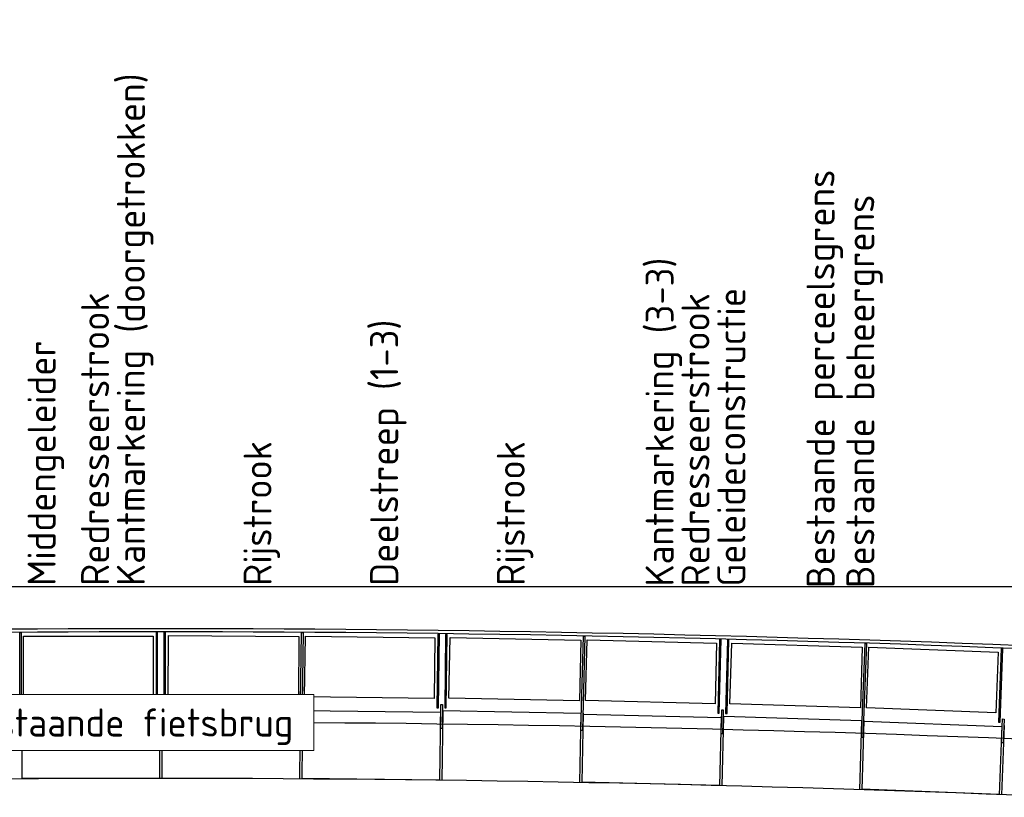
# Model space of a CAD drawing. Header units: metres. Extents: x 169741 to 171424, y 393147 to 407066.
# Tile 6 of 59: x 170525 to 170538, y 393440 to 393450. Entities that reach past the tile are written whole.
import ezdxf

# ---------------------------------------------------------------- set-up
doc = ezdxf.new("R2010")
doc.units = ezdxf.units.M
for name, color, linetype, lineweight in [('B-WE-IE-BALUSTRADE-GD', 7, 'Continuous', 25), ('B-WE-IE-LEUNING-GD', 220, 'Continuous', 25), ('B-WE-KW-KUNSTWERK-S', 252, 'Continuous', 25), ('B-WE-KW-KUNSTWERK_BRUG_FIETSBRUG-GD', 170, 'Continuous', 25), ('B-WE-KW-KUNSTWERK_RANDELEMENT-GD', 170, 'Continuous', 25), ('B-WE-VH-VERHARDING-GD', 252, 'Continuous', 25), ('X-XX-AL-AANKLEDING-T18-200', 7, 'Continuous', 18)]:
    doc.layers.add(name, color=color, linetype=linetype, lineweight=lineweight)
doc.layers.add('X-XX-AL-HULPLIJN-GD', color=30, linetype='Continuous', lineweight=25, plot=False)
doc.styles.add('NLCS-ISO-M200-T18', font='NLCS-ISO.ttf', dxfattribs={"height": 0.36})

# ---------------------------------------------------------------- blocks, each defined once
blk = doc.blocks.new('Bestaande fietsbrug Uden')
at = {"layer": 'B-WE-IE-BALUSTRADE-GD', "color": 0}
for p, q in [((15.147, 7.308), (15.167, 7.308)), ((15.147, 6.098), (15.147, 7.308)), ((15.167, 7.308), (15.167, 6.098)), ((15.197, 7.263), (16.86, 7.263)), ((15.197, 6.483), (15.197, 7.263)), ((16.86, 7.263), (16.86, 6.483)), ((16.917, 7.308), (16.897, 7.308)), ((16.897, 7.308), (16.897, 6.363)), ((16.917, 6.363), (16.917, 7.308)), ((17.017, 7.308), (16.997, 7.308)), ((16.997, 7.308), (16.997, 6.363)), ((17.017, 6.363), (17.017, 7.308)), ((17.05, 6.489), (17.055, 7.269)), ((17.055, 7.269), (18.73, 7.258)), ((18.73, 7.258), (18.725, 6.478)), ((18.748, 6.099), (18.763, 7.308)), ((18.763, 7.308), (18.783, 7.308)), ((18.783, 7.308), (18.768, 6.098)), ((18.803, 6.483), (18.813, 7.263)), ((18.813, 7.263), (20.476, 7.241)), ((20.476, 7.241), (20.466, 6.462)), ((20.513, 7.286), (20.501, 6.341)), ((20.533, 7.286), (20.513, 7.286)), ((20.521, 6.341), (20.533, 7.286)), ((20.613, 7.285), (20.601, 6.34)), ((20.633, 7.284), (20.613, 7.285)), ((20.621, 6.34), (20.633, 7.284)), ((20.656, 6.464), (20.671, 7.244)), ((20.671, 7.244), (22.346, 7.212)), ((22.346, 7.212), (22.331, 6.432)), ((22.349, 6.052), (22.38, 7.262)), ((22.4, 7.262), (22.369, 6.052)), ((22.38, 7.262), (22.4, 7.262)), ((22.409, 6.436), (22.429, 7.216)), ((22.429, 7.216), (24.091, 7.173)), ((24.129, 7.217), (24.105, 6.272)), ((24.125, 6.272), (24.149, 7.217)), ((24.149, 7.217), (24.129, 7.217)), ((24.229, 7.215), (24.205, 6.27)), ((24.225, 6.269), (24.249, 7.214)), ((24.249, 7.214), (24.229, 7.215)), ((24.091, 7.173), (24.071, 6.393)), ((24.261, 6.394), (24.286, 7.173)), ((24.286, 7.173), (25.96, 7.119)), ((25.96, 7.119), (25.935, 6.34)), ((25.949, 5.96), (25.995, 7.169)), ((26.015, 7.168), (25.969, 5.959)), ((25.995, 7.169), (26.015, 7.168)), ((26.013, 6.343), (26.044, 7.122)), ((26.044, 7.122), (27.705, 7.058)), ((27.744, 7.102), (27.708, 6.157)), ((27.728, 6.157), (27.764, 7.101)), ((27.764, 7.101), (27.744, 7.102)), ((27.705, 7.058), (27.675, 6.279)), ((16.86, 6.483), (15.197, 6.483)), ((18.725, 6.478), (17.05, 6.489)), ((20.466, 6.462), (18.803, 6.483)), ((22.331, 6.432), (20.656, 6.464)), ((16.897, 6.363), (16.917, 6.363)), ((16.947, 6.407), (16.967, 6.407)), ((16.947, 6.098), (16.947, 6.407)), ((16.967, 6.407), (16.967, 6.098)), ((16.997, 6.363), (17.017, 6.363)), ((20.501, 6.341), (20.521, 6.341)), ((20.548, 6.075), (20.552, 6.384)), ((20.552, 6.384), (20.572, 6.384)), ((20.572, 6.384), (20.568, 6.075)), ((20.601, 6.34), (20.621, 6.34)), ((24.071, 6.393), (22.409, 6.436)), ((25.935, 6.34), (24.261, 6.394)), ((27.675, 6.279), (26.013, 6.343)), ((24.105, 6.272), (24.125, 6.272)), ((24.148, 6.006), (24.156, 6.315)), ((24.156, 6.315), (24.176, 6.314)), ((24.176, 6.314), (24.168, 6.006)), ((24.205, 6.27), (24.225, 6.269)), ((27.747, 5.891), (27.759, 6.199)), ((27.759, 6.199), (27.779, 6.198)), ((27.779, 6.198), (27.767, 5.89)), ((15.167, 6.098), (15.147, 6.098)), ((16.967, 6.098), (16.947, 6.098)), ((18.768, 6.098), (18.748, 6.099)), ((20.568, 6.075), (20.548, 6.075)), ((27.708, 6.157), (27.728, 6.157)), ((22.369, 6.052), (22.349, 6.052)), ((24.168, 6.006), (24.148, 6.006)), ((25.969, 5.959), (25.949, 5.96)), ((27.767, 5.89), (27.747, 5.891))]:
    blk.add_line(p, q, dxfattribs=at)
at = {"layer": 'B-WE-IE-LEUNING-GD', "color": 0}
for p, q in [((14.979, 7.354), (15.374, 7.356)), ((15.374, 7.356), (15.77, 7.358)), ((15.77, 7.358), (16.166, 7.36)), ((16.166, 7.36), (16.561, 7.36)), ((16.561, 7.36), (16.957, 7.361)), ((16.957, 7.361), (17.352, 7.36)), ((17.352, 7.36), (17.748, 7.36)), ((17.748, 7.36), (18.144, 7.358)), ((18.144, 7.358), (18.539, 7.356)), ((18.539, 7.356), (18.935, 7.354)), ((18.935, 7.354), (19.331, 7.351)), ((19.331, 7.351), (19.726, 7.347)), ((19.726, 7.347), (20.122, 7.343)), ((20.122, 7.343), (20.517, 7.338)), ((20.517, 7.338), (20.913, 7.333)), ((20.913, 7.333), (21.309, 7.327)), ((14.979, 7.314), (15.374, 7.316)), ((15.374, 7.316), (15.77, 7.318)), ((15.77, 7.318), (16.166, 7.32)), ((16.166, 7.32), (16.561, 7.32)), ((16.561, 7.32), (16.957, 7.321)), ((16.957, 7.321), (17.352, 7.32)), ((17.352, 7.32), (17.748, 7.32)), ((17.748, 7.32), (18.144, 7.318)), ((18.144, 7.318), (18.539, 7.316)), ((18.539, 7.316), (18.935, 7.314)), ((18.935, 7.314), (19.33, 7.311)), ((19.33, 7.311), (19.726, 7.307)), ((19.726, 7.307), (20.121, 7.303)), ((20.121, 7.303), (20.517, 7.298)), ((20.517, 7.298), (20.912, 7.293)), ((20.912, 7.293), (21.308, 7.287)), ((21.308, 7.287), (21.704, 7.281)), ((21.309, 7.327), (21.704, 7.321)), ((21.704, 7.321), (22.1, 7.314)), ((21.704, 7.281), (22.099, 7.274)), ((22.099, 7.274), (22.495, 7.266)), ((22.1, 7.314), (22.495, 7.306)), ((22.495, 7.306), (22.891, 7.298)), ((22.495, 7.266), (22.89, 7.258)), ((22.89, 7.258), (23.286, 7.25)), ((22.891, 7.298), (23.286, 7.29)), ((23.286, 7.29), (23.682, 7.28)), ((23.286, 7.25), (23.681, 7.24)), ((23.681, 7.24), (24.076, 7.231)), ((23.682, 7.28), (24.078, 7.271)), ((24.076, 7.231), (24.472, 7.22)), ((24.078, 7.271), (24.473, 7.26)), ((24.472, 7.22), (24.867, 7.21)), ((24.473, 7.26), (24.868, 7.25)), ((24.867, 7.21), (25.263, 7.198)), ((24.868, 7.25), (25.264, 7.238)), ((25.264, 7.238), (25.659, 7.226)), ((25.659, 7.226), (26.055, 7.214)), ((26.055, 7.214), (26.45, 7.201)), ((25.263, 7.198), (25.658, 7.186)), ((25.658, 7.186), (26.054, 7.174)), ((26.054, 7.174), (26.449, 7.161)), ((26.449, 7.161), (26.844, 7.147)), ((26.45, 7.201), (26.846, 7.187)), ((26.844, 7.147), (27.24, 7.133)), ((26.846, 7.187), (27.241, 7.173)), ((27.24, 7.133), (27.635, 7.118)), ((27.241, 7.173), (27.636, 7.158)), ((27.635, 7.118), (28.03, 7.103)), ((27.636, 7.158), (28.032, 7.143))]:
    blk.add_line(p, q, dxfattribs=at)
at = {"layer": 'B-WE-KW-KUNSTWERK_BRUG_FIETSBRUG-GD', "color": 0}
for p, q in [((14.994, 5.432), (15.387, 5.435)), ((15.387, 5.435), (15.779, 5.437)), ((15.779, 5.437), (16.172, 5.438)), ((16.172, 5.438), (16.564, 5.439)), ((16.564, 5.439), (16.957, 5.439)), ((16.957, 5.439), (17.349, 5.439)), ((17.349, 5.439), (17.742, 5.438)), ((17.742, 5.438), (18.134, 5.437)), ((18.134, 5.437), (18.527, 5.435)), ((18.527, 5.435), (18.919, 5.432)), ((18.919, 5.432), (19.312, 5.429)), ((19.312, 5.429), (19.704, 5.426)), ((19.704, 5.426), (20.097, 5.422)), ((20.097, 5.422), (20.489, 5.417)), ((20.489, 5.417), (20.881, 5.412)), ((20.881, 5.412), (21.274, 5.406)), ((21.274, 5.406), (21.666, 5.399)), ((21.666, 5.399), (22.059, 5.393)), ((22.059, 5.393), (22.451, 5.385)), ((22.451, 5.385), (22.843, 5.377)), ((22.843, 5.377), (23.236, 5.369)), ((23.236, 5.369), (23.628, 5.36)), ((23.628, 5.36), (24.021, 5.35)), ((24.021, 5.35), (24.413, 5.34)), ((24.413, 5.34), (24.805, 5.329)), ((24.805, 5.329), (25.198, 5.318)), ((25.198, 5.318), (25.59, 5.306)), ((25.59, 5.306), (25.982, 5.293)), ((25.982, 5.293), (26.374, 5.28)), ((26.374, 5.28), (26.767, 5.267)), ((26.767, 5.267), (27.159, 5.253)), ((27.159, 5.253), (27.551, 5.238)), ((27.551, 5.238), (27.943, 5.223))]:
    blk.add_line(p, q, dxfattribs=at)
at = {"layer": 'B-WE-KW-KUNSTWERK_RANDELEMENT-GD', "color": 0}
for p, q in [((16.942, 6.323), (16.942, 5.433)), ((16.972, 6.323), (16.972, 5.433)), ((16.974, 6.329), (18.744, 6.318)), ((15.17, 6.318), (15.176, 5.428)), ((15.172, 6.308), (16.942, 6.308)), ((18.744, 6.318), (18.738, 5.428)), ((18.774, 6.318), (18.768, 5.428)), ((18.776, 6.308), (20.545, 6.286)), ((20.546, 6.301), (20.534, 5.411)), ((20.576, 6.3), (20.564, 5.41)), ((20.578, 6.306), (22.347, 6.272)), ((22.347, 6.272), (22.33, 5.382)), ((22.377, 6.271), (22.36, 5.381)), ((22.379, 6.262), (24.149, 6.216)), ((24.149, 6.231), (24.126, 5.342)), ((24.179, 6.23), (24.156, 5.341)), ((24.181, 6.236), (25.95, 6.179)), ((25.95, 6.179), (25.922, 5.29)), ((25.98, 6.178), (25.952, 5.289)), ((25.982, 6.169), (27.75, 6.101)), ((27.751, 6.116), (27.717, 5.226)), ((27.781, 6.115), (27.747, 5.225)), ((15.173, 5.438), (16.942, 5.438)), ((18.766, 5.438), (20.534, 5.416)), ((22.358, 5.392), (24.126, 5.347)), ((25.949, 5.3), (27.717, 5.231))]:
    blk.add_line(p, q, dxfattribs=at)
at = {"layer": 'B-WE-VH-VERHARDING-GD', "color": 0}
for p, q in [((14.989, 6.154), (15.383, 6.156)), ((15.383, 6.156), (15.776, 6.158)), ((15.776, 6.158), (16.17, 6.16)), ((16.17, 6.16), (16.563, 6.16)), ((16.563, 6.16), (16.957, 6.161)), ((16.957, 6.161), (17.35, 6.16)), ((17.35, 6.16), (17.744, 6.16)), ((17.744, 6.16), (18.137, 6.158)), ((18.137, 6.158), (18.531, 6.156)), ((18.531, 6.156), (18.924, 6.154)), ((18.924, 6.154), (19.318, 6.151)), ((19.318, 6.151), (19.711, 6.147)), ((19.711, 6.147), (20.105, 6.143)), ((20.105, 6.143), (20.498, 6.138)), ((20.498, 6.138), (20.892, 6.133)), ((20.892, 6.133), (21.285, 6.127)), ((21.285, 6.127), (21.678, 6.121)), ((21.678, 6.121), (22.072, 6.114)), ((22.072, 6.114), (22.465, 6.107)), ((22.465, 6.107), (22.859, 6.099)), ((22.859, 6.099), (23.252, 6.09)), ((23.252, 6.09), (23.645, 6.081)), ((23.645, 6.081), (24.039, 6.071)), ((24.039, 6.071), (24.432, 6.061)), ((24.432, 6.061), (24.825, 6.05)), ((24.825, 6.05), (25.219, 6.039)), ((25.219, 6.039), (25.612, 6.027)), ((25.612, 6.027), (26.005, 6.015)), ((26.005, 6.015), (26.399, 6.002)), ((26.399, 6.002), (26.792, 5.988)), ((26.792, 5.988), (27.185, 5.974)), ((27.185, 5.974), (27.578, 5.959)), ((27.578, 5.959), (27.972, 5.944))]:
    blk.add_line(p, q, dxfattribs=at)

msp = doc.modelspace()

# ---------------------------------------------------------------- linework, layer by layer
at = {"layer": 'X-XX-AL-HULPLIJN-GD', "flags": 128}
msp.add_lwpolyline([(170493.057, 393442.352), (170556.078, 393442.352)], dxfattribs=at)

# ---------------------------------------------------------------- block references
at = {"layer": 'B-WE-KW-KUNSTWERK-S'}
msp.add_blockref('Bestaande fietsbrug Uden', (170509.849, 393434.453), dxfattribs=at)

# ---------------------------------------------------------------- texts
at = {"layer": 'X-XX-AL-AANKLEDING-T18-200', "style": 'NLCS-ISO-M200-T18'}
for s, p in [('Kantmarkering (doorgetrokken)', (170526.603, 393442.36)), ('Bestaande perceelsgrens', (170535.453, 393442.33)), ('Bestaande beheergrens ', (170535.963, 393442.33)), ('Kantmarkering (3-3)', (170533.388, 393442.352)), ('Geleideconstructie', (170534.308, 393442.352)), ('Redresseerstrook', (170526.143, 393442.36)), ('Redresseerstrook', (170533.848, 393442.352)), ('Deelstreep (1-3)', (170529.853, 393442.36)), ('Middengeleider', (170525.457, 393442.36)), ('Rijstrook', (170528.228, 393442.36)), ('Rijstrook', (170531.478, 393442.36))]:
    msp.add_text(s, height=0.36, rotation=90, dxfattribs=at).set_placement(p)

# ---------------------------------------------------------------- next in the draw order: texts
at = {"layer": 'X-XX-AL-AANKLEDING-T18-200', "insert": (170524.156, 393440.786), "char_height": 0.36, "attachment_point": 1, "style": 'NLCS-ISO-M200-T18', "bg_fill": 19, "box_fill_scale": 1.5, "bg_fill_color": 256, "bg_fill_transparency": 0}
msp.add_mtext_dynamic_manual_height_columns('Bestaande fietsbrug', width=4.43276, gutter_width=12.5, heights=[0], dxfattribs=at)

doc.saveas('drawing.dxf')
